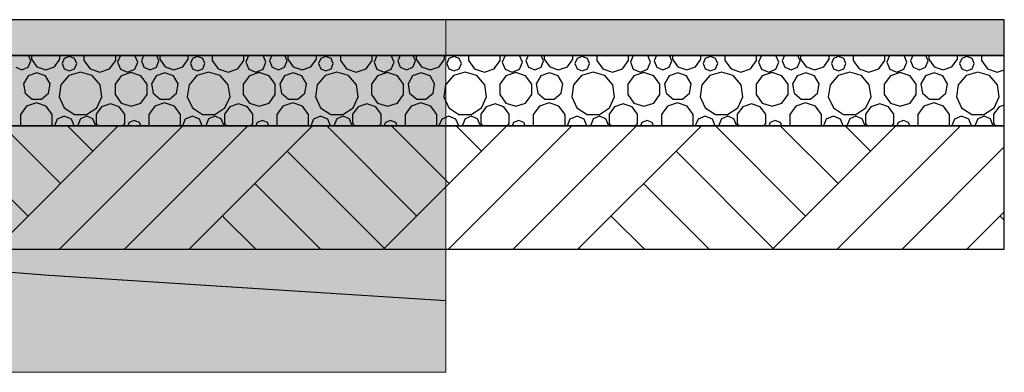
# Model space of a CAD drawing. Header units: millimetres. Extents: x 136716 to 165336, y 71818 to 82974.
# Tile 14 of 14: x 162542 to 165336, y 76497 to 77497. Entities that reach past the tile are written whole.
import ezdxf

# ---------------------------------------------------------------- set-up
doc = ezdxf.new("R2010")
doc.units = ezdxf.units.MM
doc.header["$LTSCALE"] = 0.5
doc.header["$MEASUREMENT"] = 0
doc.linetypes.add('PLINE', pattern=[0])
for name, color, linetype in [('0(Nye konstruksjoner)', 7, 'Continuous'), ('711--_E__ Eksisterende terreng(Nye konstruksjoner)', 7, 'Continuous'), ('762- Plasser (Parkeringsplasser_ lekeplasser_ balløkker mv) (Skravur)(Nye konstruksjoner)', 7, 'Continuous')]:
    doc.layers.add(name, color=color, linetype=linetype)
doc.layers.add('256- Faste himlinger og overflatebehandling(Nye konstruksjoner)', color=7, linetype='Continuous', lineweight=0)

# ---------------------------------------------------------------- blocks, each defined once
blk = doc.blocks.new('*X27', base_point=(23300.8, 0))
at = {"layer": '0(Nye konstruksjoner)', "linetype": 'PLINE'}
for p, q in [((162566.4, 77362.8), (162573.7, 77380.5)), ((162573.7, 77380.5), (162567.2, 77396.3)), ((162575.6, 77396.3), (162575.6, 77385.1)), ((162575.6, 77385.1), (162591, 77363.8)), ((162641, 77363.8), (162656.5, 77385.1)), ((162656.5, 77385.1), (162656.5, 77396.3)), ((162668.8, 77387.5), (162662.7, 77372.8)), ((162683.4, 77393.5), (162668.8, 77387.5)), ((162698, 77387.5), (162683.4, 77393.5)), ((162704.1, 77372.8), (162698, 77387.5)), ((162724.5, 77396.3), (162724.5, 77381.5)), ((162724.5, 77381.5), (162741.7, 77357.8)), ((162797.3, 77357.8), (162814.5, 77381.5)), ((162814.5, 77381.5), (162814.5, 77396.3)), ((162827.9, 77396.3), (162819.9, 77377)), ((162877.1, 77377), (162869.1, 77396.3)), ((162893.8, 77396.3), (162887.3, 77380.5)), ((162887.3, 77380.5), (162894.6, 77362.8)), ((162930.1, 77362.8), (162937.4, 77380.5)), ((162937.4, 77380.5), (162930.9, 77396.3)), ((162939.3, 77396.3), (162939.3, 77385.1)), ((162939.3, 77385.1), (162954.7, 77363.8)), ((163004.7, 77363.8), (163020.2, 77385.1)), ((163020.2, 77385.1), (163020.2, 77396.3)), ((163032.5, 77387.5), (163026.4, 77372.8)), ((163047.1, 77393.5), (163032.5, 77387.5)), ((163061.7, 77387.5), (163047.1, 77393.5)), ((163067.8, 77372.8), (163061.7, 77387.5)), ((163088.2, 77396.3), (163088.2, 77381.5)), ((163088.2, 77381.5), (163105.4, 77357.8)), ((163161, 77357.8), (163178.2, 77381.5)), ((163178.2, 77381.5), (163178.2, 77396.3)), ((163191.7, 77396.3), (163183.6, 77377)), ((163240.8, 77377), (163232.8, 77396.3)), ((163257.5, 77396.3), (163251, 77380.5)), ((163251, 77380.5), (163258.3, 77362.8)), ((163293.8, 77362.8), (163301.1, 77380.5)), ((163301.1, 77380.5), (163294.6, 77396.3)), ((163303, 77396.3), (163303, 77385.1)), ((163303, 77385.1), (163318.4, 77363.8)), ((163368.4, 77363.8), (163383.9, 77385.1)), ((163383.9, 77385.1), (163383.9, 77396.3)), ((163396.2, 77387.5), (163390.1, 77372.8)), ((163410.8, 77393.5), (163396.2, 77387.5)), ((163425.4, 77387.5), (163410.8, 77393.5)), ((163431.5, 77372.8), (163425.4, 77387.5)), ((163451.9, 77396.3), (163451.9, 77381.5)), ((163451.9, 77381.5), (163469.1, 77357.8)), ((163524.7, 77357.8), (163541.9, 77381.5)), ((163541.9, 77381.5), (163541.9, 77396.3)), ((163555.4, 77396.3), (163547.4, 77377)), ((163604.5, 77377), (163596.5, 77396.3)), ((163621.2, 77396.3), (163614.7, 77380.5)), ((163614.7, 77380.5), (163622, 77362.8)), ((163657.5, 77362.8), (163664.8, 77380.5)), ((163664.8, 77380.5), (163658.3, 77396.3)), ((163666.7, 77396.3), (163666.7, 77385.1)), ((163666.7, 77385.1), (163682.1, 77363.8)), ((163732.2, 77363.8), (163747.6, 77385.1)), ((163747.6, 77385.1), (163747.6, 77396.3)), ((163759.9, 77387.5), (163753.8, 77372.8)), ((163774.5, 77393.5), (163759.9, 77387.5)), ((163789.1, 77387.5), (163774.5, 77393.5)), ((163795.2, 77372.8), (163789.1, 77387.5)), ((163815.6, 77396.3), (163815.6, 77381.5)), ((163815.6, 77381.5), (163832.8, 77357.8)), ((163888.4, 77357.8), (163905.6, 77381.5)), ((163905.6, 77381.5), (163905.6, 77396.3)), ((163919.1, 77396.3), (163911.1, 77377)), ((163968.2, 77377), (163960.2, 77396.3)), ((163984.9, 77396.3), (163978.4, 77380.5)), ((163978.4, 77380.5), (163985.7, 77362.8)), ((164021.2, 77362.8), (164028.6, 77380.5)), ((164028.6, 77380.5), (164022, 77396.3)), ((164030.4, 77396.3), (164030.4, 77385.1)), ((164030.4, 77385.1), (164045.8, 77363.8)), ((164095.9, 77363.8), (164111.3, 77385.1)), ((164111.3, 77385.1), (164111.3, 77396.3)), ((164123.6, 77387.5), (164117.5, 77372.8)), ((164138.2, 77393.5), (164123.6, 77387.5)), ((164152.8, 77387.5), (164138.2, 77393.5)), ((164158.9, 77372.8), (164152.8, 77387.5)), ((164179.3, 77396.3), (164179.3, 77381.5)), ((164179.3, 77381.5), (164196.5, 77357.8)), ((164252.1, 77357.8), (164269.3, 77381.5)), ((164269.3, 77381.5), (164269.3, 77396.3)), ((164282.8, 77396.3), (164274.8, 77377)), ((164331.9, 77377), (164323.9, 77396.3)), ((164348.7, 77396.3), (164342.1, 77380.5)), ((164342.1, 77380.5), (164349.5, 77362.8)), ((164384.9, 77362.8), (164392.3, 77380.5)), ((164392.3, 77380.5), (164385.7, 77396.3)), ((164394.1, 77396.3), (164394.1, 77385.1)), ((164394.1, 77385.1), (164409.5, 77363.8)), ((164459.6, 77363.8), (164475, 77385.1)), ((164475, 77385.1), (164475, 77396.3)), ((164487.3, 77387.5), (164481.3, 77372.8)), ((164501.9, 77393.5), (164487.3, 77387.5)), ((164516.6, 77387.5), (164501.9, 77393.5)), ((164522.6, 77372.8), (164516.6, 77387.5)), ((164543, 77396.3), (164543, 77381.5)), ((164543, 77381.5), (164560.2, 77357.8)), ((164615.8, 77357.8), (164633, 77381.5)), ((164633, 77381.5), (164633, 77396.3)), ((164646.5, 77396.3), (164638.5, 77377)), ((164695.7, 77377), (164687.6, 77396.3)), ((164712.4, 77396.3), (164705.8, 77380.5)), ((164705.8, 77380.5), (164713.2, 77362.8)), ((164748.6, 77362.8), (164756, 77380.5)), ((164756, 77380.5), (164749.4, 77396.3)), ((164757.8, 77396.3), (164757.8, 77385.1)), ((164757.8, 77385.1), (164773.3, 77363.8)), ((164823.3, 77363.8), (164838.7, 77385.1)), ((164838.7, 77385.1), (164838.7, 77396.3)), ((164851, 77387.5), (164845, 77372.8)), ((164865.6, 77393.5), (164851, 77387.5)), ((164880.3, 77387.5), (164865.6, 77393.5)), ((164886.3, 77372.8), (164880.3, 77387.5)), ((164906.7, 77396.3), (164906.7, 77381.5)), ((164906.7, 77381.5), (164923.9, 77357.8)), ((164979.6, 77357.8), (164996.7, 77381.5)), ((164996.7, 77381.5), (164996.7, 77396.3)), ((165010.2, 77396.3), (165002.2, 77377)), ((165059.4, 77377), (165051.4, 77396.3)), ((165076.1, 77396.3), (165069.5, 77380.5)), ((165069.5, 77380.5), (165076.9, 77362.8)), ((165112.3, 77362.8), (165119.7, 77380.5)), ((165119.7, 77380.5), (165113.1, 77396.3)), ((165121.5, 77396.3), (165121.5, 77385.1)), ((165121.5, 77385.1), (165137, 77363.8)), ((165187, 77363.8), (165202.4, 77385.1)), ((165202.4, 77385.1), (165202.4, 77396.3)), ((165214.7, 77387.5), (165208.7, 77372.8)), ((165229.3, 77393.5), (165214.7, 77387.5)), ((165244, 77387.5), (165229.3, 77393.5)), ((165250, 77372.8), (165244, 77387.5)), ((165270.5, 77396.3), (165270.5, 77381.5)), ((165270.5, 77381.5), (165287.6, 77357.8)), ((162530.9, 77362.8), (162548.6, 77355.5)), ((162548.6, 77355.5), (162566.4, 77362.8)), ((162591, 77363.8), (162616, 77355.7)), ((162616, 77355.7), (162641, 77363.8)), ((162662.7, 77372.8), (162668.8, 77358.2)), ((162668.8, 77358.2), (162683.4, 77352.2)), ((162683.4, 77352.2), (162698, 77358.2)), ((162698, 77358.2), (162704.1, 77372.8)), ((162741.7, 77357.8), (162769.5, 77348.8)), ((162769.5, 77348.8), (162797.3, 77357.8)), ((162819.9, 77377), (162828.3, 77356.8)), ((162828.3, 77356.8), (162848.5, 77348.4)), ((162848.5, 77348.4), (162868.7, 77356.8)), ((162868.7, 77356.8), (162877.1, 77377)), ((162894.6, 77362.8), (162912.4, 77355.5)), ((162912.4, 77355.5), (162930.1, 77362.8)), ((162954.7, 77363.8), (162979.7, 77355.7)), ((162979.7, 77355.7), (163004.7, 77363.8)), ((163026.4, 77372.8), (163032.5, 77358.2)), ((163032.5, 77358.2), (163047.1, 77352.2)), ((163047.1, 77352.2), (163061.7, 77358.2)), ((163061.7, 77358.2), (163067.8, 77372.8)), ((163105.4, 77357.8), (163133.2, 77348.8)), ((163133.2, 77348.8), (163161, 77357.8)), ((163183.6, 77377), (163192, 77356.8)), ((163192, 77356.8), (163212.2, 77348.4)), ((163212.2, 77348.4), (163232.5, 77356.8)), ((163232.5, 77356.8), (163240.8, 77377)), ((163258.3, 77362.8), (163276.1, 77355.5)), ((163276.1, 77355.5), (163293.8, 77362.8)), ((163318.4, 77363.8), (163343.4, 77355.7)), ((163343.4, 77355.7), (163368.4, 77363.8)), ((163390.1, 77372.8), (163396.2, 77358.2)), ((163396.2, 77358.2), (163410.8, 77352.2)), ((163410.8, 77352.2), (163425.4, 77358.2)), ((163425.4, 77358.2), (163431.5, 77372.8)), ((163469.1, 77357.8), (163496.9, 77348.8)), ((163496.9, 77348.8), (163524.7, 77357.8)), ((163547.4, 77377), (163555.7, 77356.8)), ((163555.7, 77356.8), (163575.9, 77348.4)), ((163575.9, 77348.4), (163596.2, 77356.8)), ((163596.2, 77356.8), (163604.5, 77377)), ((163622, 77362.8), (163639.8, 77355.5)), ((163639.8, 77355.5), (163657.5, 77362.8)), ((163682.1, 77363.8), (163707.1, 77355.7)), ((163707.1, 77355.7), (163732.2, 77363.8)), ((163753.8, 77372.8), (163759.9, 77358.2)), ((163759.9, 77358.2), (163774.5, 77352.2)), ((163774.5, 77352.2), (163789.1, 77358.2)), ((163789.1, 77358.2), (163795.2, 77372.8)), ((163832.8, 77357.8), (163860.6, 77348.8)), ((163860.6, 77348.8), (163888.4, 77357.8)), ((163911.1, 77377), (163919.4, 77356.8)), ((163919.4, 77356.8), (163939.7, 77348.4)), ((163939.7, 77348.4), (163959.9, 77356.8)), ((163959.9, 77356.8), (163968.2, 77377)), ((163985.7, 77362.8), (164003.5, 77355.5)), ((164003.5, 77355.5), (164021.2, 77362.8)), ((164045.8, 77363.8), (164070.9, 77355.7)), ((164070.9, 77355.7), (164095.9, 77363.8)), ((164117.5, 77372.8), (164123.6, 77358.2)), ((164123.6, 77358.2), (164138.2, 77352.2)), ((164138.2, 77352.2), (164152.8, 77358.2)), ((164152.8, 77358.2), (164158.9, 77372.8)), ((164196.5, 77357.8), (164224.3, 77348.8)), ((164224.3, 77348.8), (164252.1, 77357.8)), ((164274.8, 77377), (164283.1, 77356.8)), ((164283.1, 77356.8), (164303.4, 77348.4)), ((164303.4, 77348.4), (164323.6, 77356.8)), ((164323.6, 77356.8), (164331.9, 77377)), ((164349.5, 77362.8), (164367.2, 77355.5)), ((164367.2, 77355.5), (164384.9, 77362.8)), ((164409.5, 77363.8), (164434.6, 77355.7)), ((164434.6, 77355.7), (164459.6, 77363.8)), ((164481.3, 77372.8), (164487.3, 77358.2)), ((164487.3, 77358.2), (164501.9, 77352.2)), ((164501.9, 77352.2), (164516.6, 77358.2)), ((164516.6, 77358.2), (164522.6, 77372.8)), ((164560.2, 77357.8), (164588, 77348.8)), ((164588, 77348.8), (164615.8, 77357.8)), ((164638.5, 77377), (164646.9, 77356.8)), ((164646.9, 77356.8), (164667.1, 77348.4)), ((164667.1, 77348.4), (164687.3, 77356.8)), ((164687.3, 77356.8), (164695.7, 77377)), ((164713.2, 77362.8), (164730.9, 77355.5)), ((164730.9, 77355.5), (164748.6, 77362.8)), ((164773.3, 77363.8), (164798.3, 77355.7)), ((164798.3, 77355.7), (164823.3, 77363.8)), ((164845, 77372.8), (164851, 77358.2)), ((164851, 77358.2), (164865.6, 77352.2)), ((164865.6, 77352.2), (164880.3, 77358.2)), ((164880.3, 77358.2), (164886.3, 77372.8)), ((164923.9, 77357.8), (164951.7, 77348.8)), ((164951.7, 77348.8), (164979.6, 77357.8)), ((165002.2, 77377), (165010.6, 77356.8)), ((165010.6, 77356.8), (165030.8, 77348.4)), ((165030.8, 77348.4), (165051, 77356.8)), ((165051, 77356.8), (165059.4, 77377)), ((165076.9, 77362.8), (165094.6, 77355.5)), ((165094.6, 77355.5), (165112.3, 77362.8)), ((165137, 77363.8), (165162, 77355.7)), ((165162, 77355.7), (165187, 77363.8)), ((165208.7, 77372.8), (165214.7, 77358.2)), ((165214.7, 77358.2), (165229.3, 77352.2)), ((165229.3, 77352.2), (165244, 77358.2)), ((165244, 77358.2), (165250, 77372.8)), ((165287.6, 77357.8), (165315.5, 77348.8)), ((165315.5, 77348.8), (165335.6, 77355.3)), ((162565.9, 77337.8), (162552.7, 77315.1)), ((162590.5, 77346.8), (162565.9, 77337.8)), ((162615.2, 77337.8), (162590.5, 77346.8)), ((162628.3, 77315.1), (162615.2, 77337.8)), ((162681.5, 77338.7), (162658.9, 77312.6)), ((162714.6, 77348.4), (162681.5, 77338.7)), ((162747.7, 77338.7), (162714.6, 77348.4)), ((162770.3, 77312.6), (162747.7, 77338.7)), ((162830.1, 77338.2), (162812.8, 77314.4)), ((162858.2, 77347.3), (162830.1, 77338.2)), ((162886.2, 77338.2), (162858.2, 77347.3)), ((162903.6, 77314.4), (162886.2, 77338.2)), ((162929.6, 77337.8), (162916.5, 77315.1)), ((162954.2, 77346.8), (162929.6, 77337.8)), ((162978.9, 77337.8), (162954.2, 77346.8)), ((162992, 77315.1), (162978.9, 77337.8)), ((163045.2, 77338.7), (163022.7, 77312.6)), ((163078.3, 77348.4), (163045.2, 77338.7)), ((163111.4, 77338.7), (163078.3, 77348.4)), ((163134, 77312.6), (163111.4, 77338.7)), ((163193.9, 77338.2), (163176.5, 77314.4)), ((163221.9, 77347.3), (163193.9, 77338.2)), ((163249.9, 77338.2), (163221.9, 77347.3)), ((163267.3, 77314.4), (163249.9, 77338.2)), ((163293.3, 77337.8), (163280.2, 77315.1)), ((163317.9, 77346.8), (163293.3, 77337.8)), ((163342.6, 77337.8), (163317.9, 77346.8)), ((163355.7, 77315.1), (163342.6, 77337.8)), ((163408.9, 77338.7), (163386.4, 77312.6)), ((163442, 77348.4), (163408.9, 77338.7)), ((163475.1, 77338.7), (163442, 77348.4)), ((163497.7, 77312.6), (163475.1, 77338.7)), ((163557.6, 77338.2), (163540.2, 77314.4)), ((163585.6, 77347.3), (163557.6, 77338.2)), ((163613.6, 77338.2), (163585.6, 77347.3)), ((163631, 77314.4), (163613.6, 77338.2)), ((163657, 77337.8), (163643.9, 77315.1)), ((163681.6, 77346.8), (163657, 77337.8)), ((163706.3, 77337.8), (163681.6, 77346.8)), ((163719.4, 77315.1), (163706.3, 77337.8)), ((163772.7, 77338.7), (163750.1, 77312.6)), ((163805.7, 77348.4), (163772.7, 77338.7)), ((163838.8, 77338.7), (163805.7, 77348.4)), ((163861.4, 77312.6), (163838.8, 77338.7)), ((163921.3, 77338.2), (163903.9, 77314.4)), ((163949.3, 77347.3), (163921.3, 77338.2)), ((163977.4, 77338.2), (163949.3, 77347.3)), ((163994.7, 77314.4), (163977.4, 77338.2)), ((164020.7, 77337.8), (164007.6, 77315.1)), ((164045.3, 77346.8), (164020.7, 77337.8)), ((164070, 77337.8), (164045.3, 77346.8)), ((164083.1, 77315.1), (164070, 77337.8)), ((164136.4, 77338.7), (164113.8, 77312.6)), ((164169.5, 77348.4), (164136.4, 77338.7)), ((164202.5, 77338.7), (164169.5, 77348.4)), ((164225.1, 77312.6), (164202.5, 77338.7)), ((164285, 77338.2), (164267.6, 77314.4)), ((164313, 77347.3), (164285, 77338.2)), ((164341.1, 77338.2), (164313, 77347.3)), ((164358.4, 77314.4), (164341.1, 77338.2)), ((164384.4, 77337.8), (164371.3, 77315.1)), ((164409.1, 77346.8), (164384.4, 77337.8)), ((164433.7, 77337.8), (164409.1, 77346.8)), ((164446.8, 77315.1), (164433.7, 77337.8)), ((164500.1, 77338.7), (164477.5, 77312.6)), ((164533.2, 77348.4), (164500.1, 77338.7)), ((164566.3, 77338.7), (164533.2, 77348.4)), ((164588.8, 77312.6), (164566.3, 77338.7)), ((164648.7, 77338.2), (164631.4, 77314.4)), ((164676.7, 77347.3), (164648.7, 77338.2)), ((164704.8, 77338.2), (164676.7, 77347.3)), ((164722.1, 77314.4), (164704.8, 77338.2)), ((164748.1, 77337.8), (164735, 77315.1)), ((164772.8, 77346.8), (164748.1, 77337.8)), ((164797.4, 77337.8), (164772.8, 77346.8)), ((164810.5, 77315.1), (164797.4, 77337.8)), ((164863.8, 77338.7), (164841.2, 77312.6)), ((164896.9, 77348.4), (164863.8, 77338.7)), ((164930, 77338.7), (164896.9, 77348.4)), ((164952.6, 77312.6), (164930, 77338.7)), ((165012.4, 77338.2), (164995.1, 77314.4)), ((165040.4, 77347.3), (165012.4, 77338.2)), ((165068.5, 77338.2), (165040.4, 77347.3)), ((165085.8, 77314.4), (165068.5, 77338.2)), ((165111.8, 77337.8), (165098.7, 77315.1)), ((165136.5, 77346.8), (165111.8, 77337.8)), ((165161.1, 77337.8), (165136.5, 77346.8)), ((165174.2, 77315.1), (165161.1, 77337.8)), ((165227.5, 77338.7), (165204.9, 77312.6)), ((165260.6, 77348.4), (165227.5, 77338.7)), ((165293.7, 77338.7), (165260.6, 77348.4)), ((165316.3, 77312.6), (165293.7, 77338.7)), ((162552.7, 77315.1), (162557.3, 77289.3)), ((162623.7, 77289.3), (162628.3, 77315.1)), ((162658.9, 77312.6), (162654, 77278.5)), ((162775.2, 77278.5), (162770.3, 77312.6)), ((162812.8, 77314.4), (162812.8, 77284.9)), ((162903.6, 77284.9), (162903.6, 77314.4)), ((162916.5, 77315.1), (162921, 77289.3)), ((162987.4, 77289.3), (162992, 77315.1)), ((163022.7, 77312.6), (163017.7, 77278.5)), ((163138.9, 77278.5), (163134, 77312.6)), ((163176.5, 77314.4), (163176.5, 77284.9)), ((163267.3, 77284.9), (163267.3, 77314.4)), ((163280.2, 77315.1), (163284.7, 77289.3)), ((163351.1, 77289.3), (163355.7, 77315.1)), ((163386.4, 77312.6), (163381.5, 77278.5)), ((163502.6, 77278.5), (163497.7, 77312.6)), ((163540.2, 77314.4), (163540.2, 77284.9)), ((163631, 77284.9), (163631, 77314.4)), ((163643.9, 77315.1), (163648.4, 77289.3)), ((163714.9, 77289.3), (163719.4, 77315.1)), ((163750.1, 77312.6), (163745.2, 77278.5)), ((163866.3, 77278.5), (163861.4, 77312.6)), ((163903.9, 77314.4), (163903.9, 77284.9)), ((163994.7, 77284.9), (163994.7, 77314.4)), ((164007.6, 77315.1), (164012.1, 77289.3)), ((164078.6, 77289.3), (164083.1, 77315.1)), ((164113.8, 77312.6), (164108.9, 77278.5)), ((164230, 77278.5), (164225.1, 77312.6)), ((164267.6, 77314.4), (164267.6, 77284.9)), ((164358.4, 77284.9), (164358.4, 77314.4)), ((164371.3, 77315.1), (164375.8, 77289.3)), ((164442.3, 77289.3), (164446.8, 77315.1)), ((164477.5, 77312.6), (164472.6, 77278.5)), ((164593.8, 77278.5), (164588.8, 77312.6)), ((164631.4, 77314.4), (164631.4, 77284.9)), ((164722.1, 77284.9), (164722.1, 77314.4)), ((164735, 77315.1), (164739.5, 77289.3)), ((164806, 77289.3), (164810.5, 77315.1)), ((164841.2, 77312.6), (164836.3, 77278.5)), ((164957.5, 77278.5), (164952.6, 77312.6)), ((164995.1, 77314.4), (164995.1, 77284.9)), ((165085.8, 77284.9), (165085.8, 77314.4)), ((165098.7, 77315.1), (165103.3, 77289.3)), ((165169.7, 77289.3), (165174.2, 77315.1)), ((165204.9, 77312.6), (165200, 77278.5)), ((165321.2, 77278.5), (165316.3, 77312.6)), ((162557.3, 77289.3), (162577.4, 77272.4)), ((162577.4, 77272.4), (162603.6, 77272.4)), ((162603.6, 77272.4), (162623.7, 77289.3)), ((162654, 77278.5), (162668.4, 77247.1)), ((162760.9, 77247.1), (162775.2, 77278.5)), ((162812.8, 77284.9), (162830.1, 77261)), ((162886.2, 77261), (162903.6, 77284.9)), ((162921, 77289.3), (162941.1, 77272.4)), ((162941.1, 77272.4), (162967.3, 77272.4)), ((162967.3, 77272.4), (162987.4, 77289.3)), ((163017.7, 77278.5), (163032.1, 77247.1)), ((163124.6, 77247.1), (163138.9, 77278.5)), ((163176.5, 77284.9), (163193.9, 77261)), ((163249.9, 77261), (163267.3, 77284.9)), ((163284.7, 77289.3), (163304.8, 77272.4)), ((163304.8, 77272.4), (163331, 77272.4)), ((163331, 77272.4), (163351.1, 77289.3)), ((163381.5, 77278.5), (163395.8, 77247.1)), ((163488.3, 77247.1), (163502.6, 77278.5)), ((163540.2, 77284.9), (163557.6, 77261)), ((163613.6, 77261), (163631, 77284.9)), ((163648.4, 77289.3), (163668.5, 77272.4)), ((163668.5, 77272.4), (163694.8, 77272.4)), ((163694.8, 77272.4), (163714.9, 77289.3)), ((163745.2, 77278.5), (163759.5, 77247.1)), ((163852, 77247.1), (163866.3, 77278.5)), ((163903.9, 77284.9), (163921.3, 77261)), ((163977.4, 77261), (163994.7, 77284.9)), ((164012.1, 77289.3), (164032.2, 77272.4)), ((164032.2, 77272.4), (164058.5, 77272.4)), ((164058.5, 77272.4), (164078.6, 77289.3)), ((164108.9, 77278.5), (164123.2, 77247.1)), ((164215.7, 77247.1), (164230, 77278.5)), ((164267.6, 77284.9), (164285, 77261)), ((164341.1, 77261), (164358.4, 77284.9)), ((164375.8, 77289.3), (164395.9, 77272.4)), ((164395.9, 77272.4), (164422.2, 77272.4)), ((164422.2, 77272.4), (164442.3, 77289.3)), ((164472.6, 77278.5), (164486.9, 77247.1)), ((164579.4, 77247.1), (164593.8, 77278.5)), ((164631.4, 77284.9), (164648.7, 77261)), ((164704.8, 77261), (164722.1, 77284.9)), ((164739.5, 77289.3), (164759.6, 77272.4)), ((164759.6, 77272.4), (164785.9, 77272.4)), ((164785.9, 77272.4), (164806, 77289.3)), ((164836.3, 77278.5), (164850.6, 77247.1)), ((164943.1, 77247.1), (164957.5, 77278.5)), ((164995.1, 77284.9), (165012.4, 77261)), ((165068.5, 77261), (165085.8, 77284.9)), ((165103.3, 77289.3), (165123.4, 77272.4)), ((165123.4, 77272.4), (165149.6, 77272.4)), ((165149.6, 77272.4), (165169.7, 77289.3)), ((165200, 77278.5), (165214.3, 77247.1)), ((165306.8, 77247.1), (165321.2, 77278.5)), ((162561.7, 77252.4), (162544.5, 77228.7)), ((162589.5, 77261.4), (162561.7, 77252.4)), ((162617.3, 77252.4), (162589.5, 77261.4)), ((162634.5, 77228.7), (162617.3, 77252.4)), ((162668.4, 77247.1), (162697.4, 77228.4)), ((162731.9, 77228.4), (162760.9, 77247.1)), ((162774.7, 77250.7), (162759.3, 77229.4)), ((162799.7, 77258.8), (162774.7, 77250.7)), ((162824.7, 77250.7), (162799.7, 77258.8)), ((162840.2, 77229.4), (162824.7, 77250.7)), ((162830.1, 77261), (162858.2, 77251.9)), ((162858.2, 77251.9), (162886.2, 77261)), ((162925.4, 77252.4), (162908.2, 77228.7)), ((162953.2, 77261.4), (162925.4, 77252.4)), ((162981, 77252.4), (162953.2, 77261.4)), ((162998.2, 77228.7), (162981, 77252.4)), ((163032.1, 77247.1), (163061.1, 77228.4)), ((163095.6, 77228.4), (163124.6, 77247.1)), ((163138.4, 77250.7), (163123, 77229.4)), ((163163.4, 77258.8), (163138.4, 77250.7)), ((163188.4, 77250.7), (163163.4, 77258.8)), ((163203.9, 77229.4), (163188.4, 77250.7)), ((163193.9, 77261), (163221.9, 77251.9)), ((163221.9, 77251.9), (163249.9, 77261)), ((163289.1, 77252.4), (163271.9, 77228.7)), ((163316.9, 77261.4), (163289.1, 77252.4)), ((163344.7, 77252.4), (163316.9, 77261.4)), ((163361.9, 77228.7), (163344.7, 77252.4)), ((163395.8, 77247.1), (163424.8, 77228.4)), ((163459.3, 77228.4), (163488.3, 77247.1)), ((163502.1, 77250.7), (163486.7, 77229.4)), ((163527.1, 77258.8), (163502.1, 77250.7)), ((163552.2, 77250.7), (163527.1, 77258.8)), ((163567.6, 77229.4), (163552.2, 77250.7)), ((163557.6, 77261), (163585.6, 77251.9)), ((163585.6, 77251.9), (163613.6, 77261)), ((163652.8, 77252.4), (163635.6, 77228.7)), ((163680.6, 77261.4), (163652.8, 77252.4)), ((163708.4, 77252.4), (163680.6, 77261.4)), ((163725.6, 77228.7), (163708.4, 77252.4)), ((163759.5, 77247.1), (163788.5, 77228.4)), ((163823, 77228.4), (163852, 77247.1)), ((163865.8, 77250.7), (163850.4, 77229.4)), ((163890.9, 77258.8), (163865.8, 77250.7)), ((163915.9, 77250.7), (163890.9, 77258.8)), ((163931.3, 77229.4), (163915.9, 77250.7)), ((163921.3, 77261), (163949.3, 77251.9)), ((163949.3, 77251.9), (163977.4, 77261)), ((164016.5, 77252.4), (163999.3, 77228.7)), ((164044.3, 77261.4), (164016.5, 77252.4)), ((164072.1, 77252.4), (164044.3, 77261.4)), ((164089.3, 77228.7), (164072.1, 77252.4)), ((164123.2, 77247.1), (164152.2, 77228.4)), ((164186.7, 77228.4), (164215.7, 77247.1)), ((164229.5, 77250.7), (164214.1, 77229.4)), ((164254.6, 77258.8), (164229.5, 77250.7)), ((164279.6, 77250.7), (164254.6, 77258.8)), ((164295, 77229.4), (164279.6, 77250.7)), ((164285, 77261), (164313, 77251.9)), ((164313, 77251.9), (164341.1, 77261)), ((164380.2, 77252.4), (164363, 77228.7)), ((164408, 77261.4), (164380.2, 77252.4)), ((164435.8, 77252.4), (164408, 77261.4)), ((164453, 77228.7), (164435.8, 77252.4)), ((164486.9, 77247.1), (164515.9, 77228.4)), ((164550.4, 77228.4), (164579.4, 77247.1)), ((164593.3, 77250.7), (164577.8, 77229.4)), ((164618.3, 77258.8), (164593.3, 77250.7)), ((164643.3, 77250.7), (164618.3, 77258.8)), ((164658.7, 77229.4), (164643.3, 77250.7)), ((164648.7, 77261), (164676.7, 77251.9)), ((164676.7, 77251.9), (164704.8, 77261)), ((164743.9, 77252.4), (164726.7, 77228.7)), ((164771.7, 77261.4), (164743.9, 77252.4)), ((164799.6, 77252.4), (164771.7, 77261.4)), ((164816.7, 77228.7), (164799.6, 77252.4)), ((164850.6, 77247.1), (164879.6, 77228.4)), ((164914.1, 77228.4), (164943.1, 77247.1)), ((164957, 77250.7), (164941.5, 77229.4)), ((164982, 77258.8), (164957, 77250.7)), ((165007, 77250.7), (164982, 77258.8)), ((165022.4, 77229.4), (165007, 77250.7)), ((165012.4, 77261), (165040.4, 77251.9)), ((165040.4, 77251.9), (165068.5, 77261)), ((165107.6, 77252.4), (165090.5, 77228.7)), ((165135.5, 77261.4), (165107.6, 77252.4)), ((165163.3, 77252.4), (165135.5, 77261.4)), ((165180.4, 77228.7), (165163.3, 77252.4)), ((165214.3, 77247.1), (165243.3, 77228.4)), ((165277.8, 77228.4), (165306.8, 77247.1)), ((165320.7, 77250.7), (165305.2, 77229.4)), ((165335.6, 77255.5), (165320.7, 77250.7)), ((162544.5, 77228.7), (162544.5, 77199.5)), ((162634.5, 77199.5), (162634.5, 77228.7)), ((162648.3, 77215.2), (162640.5, 77196.3)), ((162668.5, 77223.6), (162648.3, 77215.2)), ((162688.7, 77215.2), (162668.5, 77223.6)), ((162696.6, 77196.3), (162688.7, 77215.2)), ((162697.4, 77228.4), (162731.9, 77228.4)), ((162714.6, 77216.3), (162707.3, 77198.5)), ((162732.4, 77223.6), (162714.6, 77216.3)), ((162750.1, 77216.3), (162732.4, 77223.6)), ((162757.4, 77198.5), (162750.1, 77216.3)), ((162759.3, 77229.4), (162759.3, 77203.1)), ((162840.2, 77203.1), (162840.2, 77229.4)), ((162867.1, 77211.5), (162852.5, 77205.5)), ((162881.7, 77205.5), (162867.1, 77211.5)), ((162908.2, 77228.7), (162908.2, 77199.5)), ((162998.2, 77199.5), (162998.2, 77228.7)), ((163012, 77215.2), (163004.2, 77196.3)), ((163032.2, 77223.6), (163012, 77215.2)), ((163052.5, 77215.2), (163032.2, 77223.6)), ((163060.3, 77196.3), (163052.5, 77215.2)), ((163061.1, 77228.4), (163095.6, 77228.4)), ((163078.3, 77216.3), (163071, 77198.5)), ((163096.1, 77223.6), (163078.3, 77216.3)), ((163113.8, 77216.3), (163096.1, 77223.6)), ((163121.1, 77198.5), (163113.8, 77216.3)), ((163123, 77229.4), (163123, 77203.1)), ((163203.9, 77203.1), (163203.9, 77229.4)), ((163230.8, 77211.5), (163216.2, 77205.5)), ((163245.4, 77205.5), (163230.8, 77211.5)), ((163271.9, 77228.7), (163271.9, 77199.5)), ((163361.9, 77199.5), (163361.9, 77228.7)), ((163375.7, 77215.2), (163367.9, 77196.3)), ((163395.9, 77223.6), (163375.7, 77215.2)), ((163416.2, 77215.2), (163395.9, 77223.6)), ((163424, 77196.3), (163416.2, 77215.2)), ((163424.8, 77228.4), (163459.3, 77228.4)), ((163442, 77216.3), (163434.7, 77198.5)), ((163459.8, 77223.6), (163442, 77216.3)), ((163477.5, 77216.3), (163459.8, 77223.6)), ((163484.8, 77198.5), (163477.5, 77216.3)), ((163486.7, 77229.4), (163486.7, 77203.1)), ((163567.6, 77203.1), (163567.6, 77229.4)), ((163594.5, 77211.5), (163579.9, 77205.5)), ((163609.1, 77205.5), (163594.5, 77211.5)), ((163635.6, 77228.7), (163635.6, 77199.5)), ((163725.6, 77199.5), (163725.6, 77228.7)), ((163739.4, 77215.2), (163731.6, 77196.3)), ((163759.7, 77223.6), (163739.4, 77215.2)), ((163779.9, 77215.2), (163759.7, 77223.6)), ((163787.7, 77196.3), (163779.9, 77215.2)), ((163788.5, 77228.4), (163823, 77228.4)), ((163805.7, 77216.3), (163798.4, 77198.5)), ((163823.5, 77223.6), (163805.7, 77216.3)), ((163841.2, 77216.3), (163823.5, 77223.6)), ((163848.6, 77198.5), (163841.2, 77216.3)), ((163850.4, 77229.4), (163850.4, 77203.1)), ((163931.3, 77203.1), (163931.3, 77229.4)), ((163958.2, 77211.5), (163943.6, 77205.5)), ((163972.8, 77205.5), (163958.2, 77211.5)), ((163999.3, 77228.7), (163999.3, 77199.5)), ((164089.3, 77199.5), (164089.3, 77228.7)), ((164103.1, 77215.2), (164095.3, 77196.3)), ((164123.4, 77223.6), (164103.1, 77215.2)), ((164143.6, 77215.2), (164123.4, 77223.6)), ((164151.4, 77196.3), (164143.6, 77215.2)), ((164152.2, 77228.4), (164186.7, 77228.4)), ((164169.5, 77216.3), (164162.1, 77198.5)), ((164187.2, 77223.6), (164169.5, 77216.3)), ((164204.9, 77216.3), (164187.2, 77223.6)), ((164212.3, 77198.5), (164204.9, 77216.3)), ((164214.1, 77229.4), (164214.1, 77203.1)), ((164295, 77203.1), (164295, 77229.4)), ((164321.9, 77211.5), (164307.3, 77205.5)), ((164336.6, 77205.5), (164321.9, 77211.5)), ((164363, 77228.7), (164363, 77199.5)), ((164453, 77199.5), (164453, 77228.7)), ((164466.9, 77215.2), (164459, 77196.3)), ((164487.1, 77223.6), (164466.9, 77215.2)), ((164507.3, 77215.2), (164487.1, 77223.6)), ((164515.1, 77196.3), (164507.3, 77215.2)), ((164515.9, 77228.4), (164550.4, 77228.4)), ((164533.2, 77216.3), (164525.8, 77198.5)), ((164550.9, 77223.6), (164533.2, 77216.3)), ((164568.6, 77216.3), (164550.9, 77223.6)), ((164576, 77198.5), (164568.6, 77216.3)), ((164577.8, 77229.4), (164577.8, 77203.1)), ((164658.7, 77203.1), (164658.7, 77229.4)), ((164685.6, 77211.5), (164671, 77205.5)), ((164700.3, 77205.5), (164685.6, 77211.5)), ((164726.7, 77228.7), (164726.7, 77199.5)), ((164816.7, 77199.5), (164816.7, 77228.7)), ((164830.6, 77215.2), (164822.7, 77196.3)), ((164850.8, 77223.6), (164830.6, 77215.2)), ((164871, 77215.2), (164850.8, 77223.6)), ((164878.8, 77196.3), (164871, 77215.2)), ((164879.6, 77228.4), (164914.1, 77228.4)), ((164896.9, 77216.3), (164889.5, 77198.5)), ((164914.6, 77223.6), (164896.9, 77216.3)), ((164932.3, 77216.3), (164914.6, 77223.6)), ((164939.7, 77198.5), (164932.3, 77216.3)), ((164941.5, 77229.4), (164941.5, 77203.1)), ((165022.4, 77203.1), (165022.4, 77229.4)), ((165049.3, 77211.5), (165034.7, 77205.5)), ((165064, 77205.5), (165049.3, 77211.5)), ((165090.5, 77228.7), (165090.5, 77199.5)), ((165180.4, 77199.5), (165180.4, 77228.7)), ((165194.3, 77215.2), (165186.4, 77196.3)), ((165214.5, 77223.6), (165194.3, 77215.2)), ((165234.7, 77215.2), (165214.5, 77223.6)), ((165242.5, 77196.3), (165234.7, 77215.2)), ((165243.3, 77228.4), (165277.8, 77228.4)), ((165260.6, 77216.3), (165253.2, 77198.5)), ((165278.3, 77223.6), (165260.6, 77216.3)), ((165296, 77216.3), (165278.3, 77223.6)), ((165303.4, 77198.5), (165296, 77216.3)), ((165305.2, 77229.4), (165305.2, 77203.1)), ((162544.5, 77199.5), (162546.8, 77196.3)), ((162632.2, 77196.3), (162634.5, 77199.5)), ((162707.3, 77198.5), (162708.2, 77196.3)), ((162756.5, 77196.3), (162757.4, 77198.5)), ((162759.3, 77203.1), (162764.2, 77196.3)), ((162835.3, 77196.3), (162840.2, 77203.1)), ((162852.5, 77205.5), (162848.7, 77196.3)), ((162885.5, 77196.3), (162881.7, 77205.5)), ((162908.2, 77199.5), (162910.5, 77196.3)), ((162995.9, 77196.3), (162998.2, 77199.5)), ((163071, 77198.5), (163071.9, 77196.3)), ((163120.2, 77196.3), (163121.1, 77198.5)), ((163123, 77203.1), (163127.9, 77196.3)), ((163199, 77196.3), (163203.9, 77203.1)), ((163216.2, 77205.5), (163212.4, 77196.3)), ((163249.2, 77196.3), (163245.4, 77205.5)), ((163271.9, 77199.5), (163274.2, 77196.3)), ((163359.6, 77196.3), (163361.9, 77199.5)), ((163434.7, 77198.5), (163435.6, 77196.3)), ((163483.9, 77196.3), (163484.8, 77198.5)), ((163486.7, 77203.1), (163491.6, 77196.3)), ((163562.7, 77196.3), (163567.6, 77203.1)), ((163579.9, 77205.5), (163576.1, 77196.3)), ((163612.9, 77196.3), (163609.1, 77205.5)), ((163635.6, 77199.5), (163637.9, 77196.3)), ((163723.3, 77196.3), (163725.6, 77199.5)), ((163798.4, 77198.5), (163799.3, 77196.3)), ((163847.6, 77196.3), (163848.6, 77198.5)), ((163850.4, 77203.1), (163855.3, 77196.3)), ((163926.4, 77196.3), (163931.3, 77203.1)), ((163943.6, 77205.5), (163939.8, 77196.3)), ((163976.6, 77196.3), (163972.8, 77205.5)), ((163999.3, 77199.5), (164001.6, 77196.3)), ((164087, 77196.3), (164089.3, 77199.5)), ((164162.1, 77198.5), (164163, 77196.3)), ((164211.3, 77196.3), (164212.3, 77198.5)), ((164214.1, 77203.1), (164219, 77196.3)), ((164290.1, 77196.3), (164295, 77203.1)), ((164307.3, 77205.5), (164303.5, 77196.3)), ((164340.3, 77196.3), (164336.6, 77205.5)), ((164363, 77199.5), (164365.3, 77196.3)), ((164450.7, 77196.3), (164453, 77199.5)), ((164525.8, 77198.5), (164526.7, 77196.3)), ((164575, 77196.3), (164576, 77198.5)), ((164577.8, 77203.1), (164582.7, 77196.3)), ((164653.8, 77196.3), (164658.7, 77203.1)), ((164671, 77205.5), (164667.2, 77196.3)), ((164704, 77196.3), (164700.3, 77205.5)), ((164726.7, 77199.5), (164729, 77196.3)), ((164814.4, 77196.3), (164816.7, 77199.5)), ((164889.5, 77198.5), (164890.4, 77196.3)), ((164938.8, 77196.3), (164939.7, 77198.5)), ((164941.5, 77203.1), (164946.4, 77196.3)), ((165017.5, 77196.3), (165022.4, 77203.1)), ((165034.7, 77205.5), (165030.9, 77196.3)), ((165067.8, 77196.3), (165064, 77205.5)), ((165090.5, 77199.5), (165092.8, 77196.3)), ((165178.1, 77196.3), (165180.4, 77199.5)), ((165253.2, 77198.5), (165254.2, 77196.3)), ((165302.5, 77196.3), (165303.4, 77198.5)), ((165305.2, 77203.1), (165310.2, 77196.3))]:
    blk.add_line(p, q, dxfattribs=at)

msp = doc.modelspace()

# ---------------------------------------------------------------- hatches: boundary and pattern name
at = {"layer": '0(Nye konstruksjoner)', "linetype": 'Continuous'}
msp.add_hatch(color=256, dxfattribs=at).paths.add_polyline_path([(159084.4, 77396.3), (165335.6, 77396.3), (165335.6, 77497.4), (159084.4, 77497.4)])
h = msp.add_hatch(dxfattribs=at)
h.set_pattern_fill('Jord_0003', color=256, style=0, pattern_type=2)
h.set_pattern_definition([(45, (23300.77, 0), (-275.7716, 275.7716), []), (45, (23208.85, 91.9), (-551.5433, 551.5433), []), (45, (23116.9, 183.85), (-551.5433, 551.5433), []), (135, (23025, 275.77), (91.92388, 91.92388), [390, -390])])
h.paths.add_polyline_path([(159084.4, 76846.3), (165335.6, 76846.3), (165335.6, 77196.3), (159084.4, 77196.3)])
at = {"layer": '762- Plasser (Parkeringsplasser_ lekeplasser_ balløkker mv) (Skravur)(Nye konstruksjoner)', "linetype": 'Continuous'}
msp.add_hatch(color=256, dxfattribs=at).paths.add_polyline_path([(163751, 77497.4), (162088.4, 77497.4), (162088.4, 76497.4), (163751, 76497.4)])

# ---------------------------------------------------------------- linework, layer by layer
at = {"layer": '0(Nye konstruksjoner)', "linetype": 'PLINE', "flags": 128}
for points in [[(159084.4, 77396.3), (165335.6, 77396.3), (165335.6, 77497.4), (159084.4, 77497.4)], [(159084.4, 77196.3), (165335.6, 77196.3), (165335.6, 77396.3), (159084.4, 77396.3)], [(159084.4, 76846.3), (165335.6, 76846.3), (165335.6, 77196.3), (159084.4, 77196.3)]]:
    msp.add_lwpolyline(points, close=True, dxfattribs=at)
at = {"layer": '256- Faste himlinger og overflatebehandling(Nye konstruksjoner)', "linetype": 'PLINE'}
for p, q in [((163751, 77497.4), (162088.4, 77497.4)), ((163751, 77497.4), (163751, 76497.4)), ((163751, 76497.4), (162088.4, 76497.4))]:
    msp.add_line(p, q, dxfattribs=at)
at = {"layer": '711--_E__ Eksisterende terreng(Nye konstruksjoner)', "linetype": 'PLINE', "flags": 128}
msp.add_lwpolyline([(163751, 76699.8), (162626.2, 76772.3), (160018.4, 76976.6)], dxfattribs=at)

# ---------------------------------------------------------------- block references
at = {"layer": '0(Nye konstruksjoner)', "linetype": 'PLINE'}
msp.add_blockref('*X27', (23300.8, 0), dxfattribs=at)

doc.saveas('drawing.dxf')
